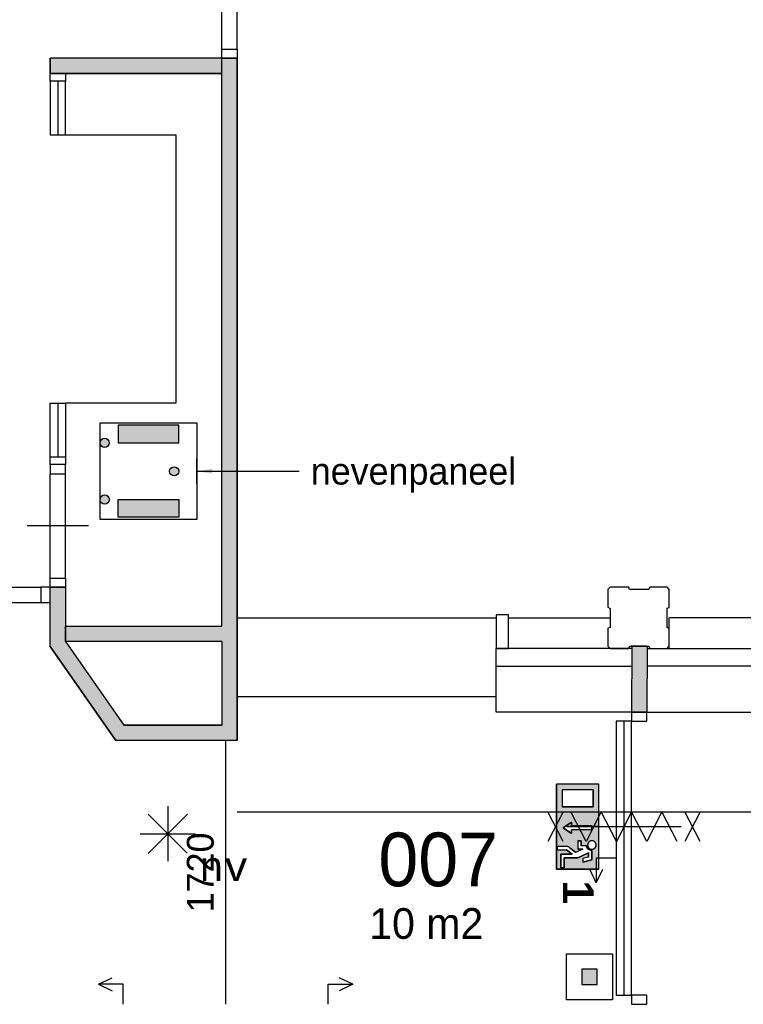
# Model space of a CAD drawing. Extents: x -1826 to 147704, y -44576 to 60962.
# Tile 68 of 75: x 120853 to 125574, y 29814 to 36236. Entities that reach past the tile are written whole.
import ezdxf
from ezdxf.enums import TextEntityAlignment as Align

# ---------------------------------------------------------------- set-up
doc = ezdxf.new("R2010")
doc.units = 0
doc.header["$MEASUREMENT"] = 0
doc.header["$PDMODE"] = 35
doc.header["$PDSIZE"] = -0.5
doc.layers.get('0').update_dxf_attribs({"linetype": 'CONTINUOUS'})
doc.layers.get('DEFPOINTS').update_dxf_attribs({"linetype": 'CONTINUOUS'})
for name, color, linetype in [('AA$1A---_ARCEER', 252, 'CONTINUOUS'), ('AL00---_BRANDBEVEILIGING', 252, 'CONTINUOUS'), ('AL21----_BUITENWAND', 252, 'CONTINUOUS'), ('AL22----_BINNENWAND', 252, 'CONTINUOUS'), ('AL31----_BUITENKOZIJN', 252, 'CONTINUOUS'), ('AL32----_BINNENKOZIJN', 252, 'CONTINUOUS'), ('AM$1A---_MAATVOERING', 252, 'CONTINUOUS'), ('Betonpalen', 252, 'CONTINUOUS'), ('Brandweer', 252, 'CONTINUOUS'), ('brandweer NIEUW', 252, 'CONTINUOUS'), ('LAYER01', 252, 'CONTINUOUS'), ('LAYER20', 252, 'CONTINUOUS'), ('M2', 252, 'CONTINUOUS')]:
    doc.layers.add(name, color=color, linetype=linetype)
doc.styles.add('B-01', font='b-gbp')
doc.styles.add('MONOTXT', font='MONOTXT')
doc.dimstyles.new('BBA_STAND', dxfattribs={"dimtxt": 175, "dimasz": 1, "dimexe": 1, "dimexo": 0.001, "dimgap": 75, "dimtad": 1, "dimdec": 0, "dimzin": 0, "dimdsep": 46, "dimtxsty": 'B-01', "dimblk": 'NONE', "dimblk1": 'PIJL1', "dimblk2": 'NONE', "dimcen": 1, "dimse1": 1, "dimse2": 1, "dimclrd": 256, "dimclre": 256, "dimclrt": 256, "dimadec": 4, "dimazin": 0, "dimtfac": 1, "dimtdec": 0, "dimtmove": 0, "dimatfit": 2, "dimldrblk": 'PIJL1', "dimfxl": 1, "dimtfillclr": 256, "dimtolj": 1, "dimtzin": 0, "dimarcsym": 0})

# ---------------------------------------------------------------- blocks, each defined once
blk = doc.blocks.new('*D18')
at = {"layer": 'AM$1A---_MAATVOERING', "lineweight": -2, "transparency": 16777216}
blk.add_line((122271.2, 31070.1), (130905.2, 31070.1), dxfattribs=at)
at = {"layer": 'DEFPOINTS', "color": 0, "transparency": 16777216}
for p in [(122271.2, 31820), (130905.2, 31720), (130905.2, 31070.1)]:
    blk.add_point(p, dxfattribs=at)
at = {"layer": 'AM$1A---_MAATVOERING', "transparency": 16777216, "insert": (126588.2, 31232.6), "char_height": 175, "attachment_point": 5, "style": 'B-01'}
blk.add_mtext('\\A1;8634', dxfattribs=at)
blk = doc.blocks.new('_None')
blk = doc.blocks.new('PIJL1')
at = {"color": 1, "linetype": 'ByBlock'}
blk.add_line((0, 82.6), (0, -82.6), dxfattribs=at)
blk.add_solid([(-100, 16.7), (-100, -16.7), (0, 0)], dxfattribs=at)
blk = doc.blocks.new('*D252')
at = {"layer": 'AA$1A---_ARCEER', "lineweight": -2, "transparency": 16777216}
blk.add_line((122195, 31534), (122195, 29814), dxfattribs=at)
at = {"layer": 'DEFPOINTS', "color": 0, "transparency": 16777216}
for p in [(122195, 31534), (122195, 29814), (122195, 29814)]:
    blk.add_point(p, dxfattribs=at)
at = {"layer": 'AA$1A---_ARCEER', "transparency": 16777216, "insert": (122032.5, 30674), "char_height": 175, "attachment_point": 5, "rotation": 90, "style": 'B-01'}
blk.add_mtext('\\A1;1720', dxfattribs=at)

msp = doc.modelspace()

# ---------------------------------------------------------------- hatches: boundary and pattern name
at = {"layer": 'AA$1A---_ARCEER'}
h = msp.add_hatch(color=256, dxfattribs=at)
h.paths.add_polyline_path([(125090.6, 48644.8), (125090.6, 48424.8), (130090.6, 48424.8), (130090.6, 48644.8)])
h.paths.add_polyline_path([(125090.6, 43244.8), (125090.6, 43024.8), (130090.6, 43024.8), (130090.6, 43244.8)])
h.paths.add_polyline_path([(130090.6, 37624.3), (130090.6, 37844.3), (125090.6, 37844.3), (125090.6, 37624.3)])
h.paths.add_polyline_path([(124690.6, 37624.3), (124690.6, 37844.3), (121340.6, 37844.3), (121340.6, 39614.3), (121297.6, 39614.3), (121240.6, 39557.3), (121240.6, 37844.3), (121240.6, 37624.3)])
h.paths.add_polyline_path([(121250.6, 43244.8), (121240.6, 43233.8), (121240.6, 43024.8), (121240.6, 41254.8), (121340.6, 41254.8), (121340.6, 43024.8), (124690.6, 43024.8), (124690.6, 43244.8)])
h.paths.add_polyline_path([(122196.6, 48644.8), (122190.6, 48637.8), (122190.6, 48424.8), (122190.6, 44884.8), (122290.6, 44884.8), (122290.6, 48424.8), (124690.6, 48424.8), (124690.6, 48644.8)])
h.paths.add_polyline_path([(120530.6, 53914.8), (120310.6, 53914.8), (120310.6, 48484.8), (120530.6, 48484.8)])
h.paths.add_polyline_path([(116090.6, 45934.8), (116090.6, 45734.8), (119730.6, 45734.8), (119730.6, 43234.8), (116090.6, 43234.8), (116090.6, 43034.8), (116975.6, 43034.8), (116975.6, 38034.3), (117079.6, 38034.3), (117079.6, 43034.8), (119907.6, 43034.8), (119940.6, 43066.8), (119940.6, 43234.8), (119940.6, 45734.8), (119940.6, 45934.8)])
h.paths.add_polyline_path([(114200.1, 48584.8), (114200.1, 53734.8), (113980.1, 53734.8), (113980.1, 48584.8), (112740.1, 48584.8), (112740.1, 48484.8), (118650.1, 48484.8), (118650.1, 48584.8)])
h.paths.add_polyline_path([(122270.6, 35984.3), (122170.6, 35984.3), (121050.6, 35984.3), (121050.6, 35884.3), (122170.6, 35884.3), (122170.6, 32280.3), (121150.6, 32280.3), (121150.6, 32534.3), (121050.6, 32534.3), (121050.6, 32148.5), (121480.5, 31534.3), (122270.6, 31534.3), (122270.6, 32534.3)])
h.paths.add_polyline_path([(122170.6, 32180.3), (122170.6, 31634.3), (121532.6, 31634.3), (121532.6, 31634.3), (121150.2, 32180.3)], flags=16)
msp.add_hatch(color=256, dxfattribs=at).paths.add_polyline_path([(124945.7, 32149.5), (124845.7, 32149.5), (124845.5, 31720), (124845.6, 31720), (124845.5, 31720), (124845.5, 31720), (124945.5, 31720)])
at = {"layer": 'AL00---_BRANDBEVEILIGING'}
h = msp.add_hatch(color=256, dxfattribs=at)
h.paths.add_polyline_path([(121890.8, 33475.8), (121890.8, 33590.7), (121495.5, 33590.7), (121495.5, 33475.8)])
h.paths.add_polyline_path([(121495.5, 33105.9), (121495.5, 32991), (121890.8, 32991), (121890.8, 33105.9)])
h = msp.add_hatch(color=256, dxfattribs=at)
h.paths.add_polyline_path([(121438, 33475.8, 1), (121378, 33475.8, 1)])
h.paths.add_polyline_path([(121378, 33105.9, 1), (121438, 33105.9, 1)])
h.paths.add_polyline_path([(121830.8, 33290.9, 1), (121890.8, 33290.9, 1)])
msp.add_hatch(color=256, dxfattribs=at).paths.add_polyline_path([(124620, 30043), (124520, 30043), (124520, 29943), (124620, 29943)])
at = {"layer": 'brandweer NIEUW'}
h = msp.add_hatch(color=256, dxfattribs=at)
h.paths.add_polyline_path([(124632.3, 30695.8), (124632.3, 31250.7), (124354.9, 31250.7), (124354.9, 30695.8)])
h.paths.add_polyline_path([(124453.7, 31001.9), (124453.7, 30978.8), (124583.2, 30978.8), (124583.2, 30951), (124453.7, 30951), (124453.7, 30927.9), (124398.2, 30964.9)], flags=16)
h.paths.add_polyline_path([(124391.9, 31102.7), (124391.9, 31213.7), (124595.3, 31213.7), (124595.3, 31102.7)], flags=16)
h.paths.add_polyline_path([(124428.9, 30843.8), (124480.1, 30803.9), (124527.2, 30825.3), (124493.6, 30825.3), (124493.6, 30880.8), (124516.7, 30880.8), (124516.7, 30848.4), (124549.9, 30848.4), (124550.3, 30848.4), (124550.3, 30848), (124550.4, 30847.6), (124550.5, 30847.2), (124550.5, 30846.8), (124550.6, 30846.5), (124550.9, 30844.9), (124551.9, 30841.7), (124552.4, 30840.2), (124555.1, 30834.5), (124555.5, 30833.9), (124559.9, 30828.2), (124560.1, 30828), (124563.6, 30824.8), (124564.1, 30824.4), (124569.3, 30821.1), (124569.7, 30820.9), (124579.3, 30817.6), (124579.6, 30817.5), (124586.6, 30816.9), (124586.1, 30816.9), (124586.1, 30755.9), (124526, 30740.9), (124526, 30764.7), (124563, 30774), (124563, 30800.9), (124494.5, 30769.8), (124405.8, 30769.8), (124405.8, 30705.1), (124382.6, 30705.1), (124382.6, 30792.9), (124456.6, 30792.9), (124420.9, 30820.7), (124359.5, 30820.7), (124359.5, 30843.8)], flags=16)
h.paths.add_polyline_path([(124566.4, 30872.7), (124568.2, 30874.2), (124568.9, 30874.9), (124568.5, 30874.6), (124571.9, 30876.9), (124572.2, 30877.1), (124575.5, 30878.7), (124575.6, 30878.8), (124579.4, 30880), (124581.6, 30880.4), (124582.1, 30880.6), (124586.1, 30880.9), (124590.2, 30880.5), (124594.4, 30879.6), (124595.1, 30879.3), (124598.5, 30878), (124599.6, 30877.3), (124601.6, 30876.2), (124603, 30875.1), (124603.5, 30874.7), (124603.2, 30874.9), (124605.8, 30872.7), (124606, 30872.4), (124608.4, 30869.6), (124610.8, 30865.9), (124611.1, 30865.1), (124612.3, 30862.4), (124612.7, 30861), (124612.7, 30860.8), (124612.7, 30861), (124612.7, 30860.9), (124613.4, 30858.5), (124613.9, 30853.8), (124613.9, 30854.3), (124613.8, 30850.3), (124613.1, 30846.3), (124611.8, 30842.4), (124611.7, 30842.2), (124609.8, 30838.5), (124609.4, 30837.9), (124607.3, 30835), (124606.2, 30834), (124604.6, 30832.2), (124603.9, 30831.8), (124601.5, 30829.9), (124600, 30829), (124599.6, 30828.8), (124599.8, 30828.9), (124596.8, 30827.4), (124594.9, 30826.7), (124594.4, 30826.5), (124594.8, 30826.7), (124591.3, 30825.7), (124590.2, 30825.6), (124587.5, 30825.3), (124583.4, 30825.4), (124579.4, 30826.1), (124575.4, 30827.4), (124571.4, 30829.4), (124571.8, 30829.2), (124568.5, 30831.5), (124565.5, 30834.4), (124563, 30837.6), (124560.9, 30841.2), (124559.5, 30845), (124559.5, 30845.1), (124558.6, 30849), (124558.4, 30851.6), (124558.2, 30852.5), (124558.6, 30857.4), (124558.9, 30858.3), (124559.6, 30861.7), (124560.1, 30862.8), (124561, 30864.9), (124562.1, 30867), (124563, 30868.8), (124563.6, 30869.4)], flags=16)

# ---------------------------------------------------------------- linework, layer by layer
at = {"layer": 'AL00---_BRANDBEVEILIGING'}
for p, q in [((121378, 33605.7), (122008.3, 33605.7)), ((121378, 32976), (121378, 33605.7)), ((122008.3, 33605.7), (122008.3, 32976)), ((122008.3, 32976), (121378, 32976))]:
    msp.add_line(p, q, dxfattribs=at)
for points in [[(121495.5, 33475.8), (121890.8, 33475.8), (121890.8, 33590.7), (121495.5, 33590.7)], [(121495.5, 33105.9), (121890.8, 33105.9), (121890.8, 32991), (121495.5, 32991)], [(124520, 29943), (124620, 29943), (124620, 30043), (124520, 30043)]]:
    msp.add_lwpolyline(points, close=True, dxfattribs=at)
msp.add_lwpolyline([(124420, 29843.1), (124420, 30143), (124720, 30143), (124720, 29843), (124420, 29843)], dxfattribs=at)
for centre in [(121408, 33475.8), (121860.8, 33290), (121408, 33105.9)]:
    msp.add_circle(centre, 30, dxfattribs=at)
at = {"layer": 'AL21----_BUITENWAND'}
for p, q in [((122271.2, 32334), (123961.2, 32334)), ((124041.2, 32334), (124706.2, 32334)), ((125091.2, 32134), (125091.2, 32334)), ((125741.2, 32334), (125092.9, 32334)), ((124845.7, 32134), (123961.2, 32134)), ((124945.7, 32134), (125821.2, 32134)), ((123961.2, 32020), (124845.6, 32020)), ((125821.2, 32020), (124945.6, 32020)), ((123961.2, 31820), (122271.2, 31820)), ((124845.5, 31720), (123961.2, 31720)), ((124945.5, 31720), (125821.2, 31720))]:
    msp.add_line(p, q, dxfattribs=at)
at = {"layer": 'AL22----_BINNENWAND'}
for p, q in [((121051.2, 35984), (121051.2, 35884)), ((122171.2, 35984), (121051.2, 35984)), ((121051.2, 35884), (122171.2, 35884)), ((122171.2, 32180), (122171.2, 31634)), ((124845.7, 32149.6), (124845.5, 31720)), ((124945.7, 32149.5), (124945.5, 31720)), ((124845.5, 31720), (124945.5, 31720))]:
    msp.add_line(p, q, dxfattribs=at)
for points in [[(122271.2, 32534), (122271.2, 35984), (122171.2, 35984)], [(122171.2, 35984), (122271.2, 35984)], [(122271.2, 35984), (122271.2, 32534)], [(122171.2, 32534), (122171.2, 35884), (122171.2, 35884)], [(122171.2, 32280), (122171.2, 35884)], [(121051.2, 32534), (121151.2, 32534)], [(121051.2, 32148.3), (121051.2, 32534)], [(121151.2, 32534), (121151.2, 32179.8)], [(122271.2, 31534), (122271.2, 32534)], [(122271.2, 32534), (122271.2, 31534)], [(121151.2, 32280), (122171.2, 32280)], [(121151.2, 32180), (121151.2, 32280)], [(122171.2, 32180), (121151.2, 32180)], [(121151.2, 32179.8), (121533.2, 31634)], [(121151.2, 32179.5), (121533.2, 31634)], [(121481.1, 31534), (121051.2, 32148.3)], [(121051.2, 32148), (121481.2, 31534)], [(122171.2, 31634), (121533.2, 31634)], [(121533.2, 31634), (122171.2, 31634)], [(122271.2, 31534), (121481.1, 31534)], [(122271.2, 31534), (121481.2, 31534)]]:
    msp.add_lwpolyline(points, dxfattribs=at)
at = {"layer": 'AL31----_BUITENKOZIJN'}
for p, q in [((124041.2, 32354), (123961.2, 32354)), ((123961.2, 32354), (123961.2, 32134)), ((124041.2, 32134), (124041.2, 32354)), ((123961.2, 32134), (124041.2, 32134)), ((123961.2, 31720), (123961.2, 32134)), ((124941, 32149.5), (124841.3, 32149.5)), ((124795.6, 31660.3), (124795.6, 29874)), ((124845.6, 29873.8), (124845.6, 31660.3)), ((124945.4, 31660.3), (124945.4, 31690.2)), ((124745.6, 30767), (124615, 30767)), ((124615, 30767), (124615, 30606)), ((124615, 30606), (124572.6, 30695.2)), ((124615, 30606), (124657.4, 30695.2)), ((121366.5, 29944.7), (121455.8, 29987)), ((121527.6, 29944.7), (121366.5, 29944.7)), ((121366.5, 29944.7), (121455.8, 29902.3)), ((121527.6, 29814), (121527.6, 29944.7)), ((122864.8, 29814), (122864.8, 29944.7)), ((122864.8, 29944.7), (123025.8, 29944.7)), ((123025.8, 29944.7), (122936.6, 29987)), ((123025.8, 29944.7), (122936.6, 29902.3))]:
    msp.add_line(p, q, dxfattribs=at)
for points in [[(124745.6, 29874), (124845.6, 29874), (124845.6, 31660.3), (124745.6, 31660.3)], [(124945.4, 31720), (124845.6, 31720), (124845.6, 31660.3), (124945.4, 31660.3)], [(124945.4, 29873.8), (124845.6, 29873.8), (124845.6, 29814), (124945.4, 29814)]]:
    msp.add_lwpolyline(points, close=True, dxfattribs=at)
at = {"layer": 'AL32----_BINNENKOZIJN'}
for points in [[(122171.2, 36043.8), (122171.2, 36604)], [(122270.9, 36043.8), (122270.9, 36604)], [(121051.2, 32594), (121051.2, 33274.3)], [(121151.2, 32594), (121150.9, 33274.3)], [(121301.2, 32934.2), (121101.2, 32934.2), (120901.2, 32934.2)], [(120088.2, 32534), (120991.4, 32534)], [(120088.2, 32434), (120991.4, 32434.3)]]:
    msp.add_lwpolyline(points, dxfattribs=at)
for points in [[(122171.2, 35984), (122171.2, 36043.8), (122270.9, 36043.8), (122270.9, 35984)], [(121051.2, 33334), (121051.2, 33274.3), (121150.9, 33274.3), (121150.9, 33334)], [(121051.2, 32534), (121051.2, 32594), (121151.2, 32594), (121151.2, 32534)], [(121051.2, 32534), (120991.4, 32534), (120991.4, 32434.3), (121051.2, 32434.3)]]:
    msp.add_lwpolyline(points, close=True, dxfattribs=at)
at = {"layer": 'Betonpalen'}
msp.add_lwpolyline([(124706.2, 32534.5), (124691.2, 32519.5), (124691.2, 32404.5), (124706.2, 32396.5), (124706.2, 32271.5), (124691.2, 32266.5), (124691.2, 32149.5), (124706.2, 32134.5), (124825.2, 32134.5), (124833.2, 32149.5), (124958.2, 32149.5), (124963.2, 32134.5), (125076.2, 32134.5), (125091.2, 32149.5), (125091.2, 32264.5), (125076.2, 32272.5), (125076.2, 32397.5), (125091.2, 32402.5), (125091.2, 32519.5), (125076.2, 32534.5), (124965.2, 32534.5), (124957.2, 32519.5), (124832.2, 32519.5), (124827.2, 32534.5), (124706.2, 32534.5)], dxfattribs=at)
at = {"layer": 'Brandweer'}
for points in [[(124398.1, 30876.1), (124298.1, 31069.6)], [(124398.1, 31069.6), (124298.1, 30876.1)], [(125142.1, 30876.1), (125043.1, 31069.6), (124944.1, 30876.1), (124845.1, 31069.6), (124746.1, 30876.1), (124647.1, 31069.6), (124548.1, 30876.1), (124449.1, 31069.6)], [(125293.1, 30876.1), (125193.1, 31069.6)], [(125293.1, 31069.6), (125193.1, 30876.1)], [(124423.1, 30973.1), (125168.1, 30973.1)], [(124423.1, 30973.1), (125168.1, 30973.1)]]:
    msp.add_lwpolyline(points, dxfattribs=at)
at = {"layer": 'brandweer NIEUW'}
for p, q in [((124354.9, 30695.8), (124354.9, 31250.7)), ((124632.3, 31250.7), (124354.9, 31250.7)), ((124391.9, 31213.7), (124391.9, 31102.7)), ((124595.3, 31213.7), (124391.9, 31213.7)), ((124595.3, 31213.7), (124595.3, 31102.7)), ((124632.3, 30695.8), (124632.3, 31250.7)), ((121819.2, 31106.9), (121819.2, 30747.1)), ((124595.3, 31102.7), (124391.9, 31102.7)), ((121691.9, 31054.2), (121946.4, 30799.8)), ((121691.9, 30798.5), (121947.7, 31054.2)), ((124453.7, 31001.9), (124398.2, 30964.9)), ((124398.2, 30964.9), (124453.7, 30927.9)), ((124630.5, 30973.1), (124430.5, 30973.1)), ((124453.7, 30978.8), (124453.7, 31001.9)), ((124583.2, 30978.8), (124453.7, 30978.8)), ((121638.3, 30926.1), (122000, 30926.1)), ((124583.2, 30951), (124453.7, 30951)), ((124453.7, 30927.9), (124453.7, 30951)), ((124428.9, 30843.8), (124359.5, 30843.8)), ((124359.5, 30843.8), (124359.5, 30820.7)), ((124480.3, 30803.8), (124428.9, 30843.8)), ((124527.2, 30825.3), (124480.1, 30803.9)), ((124493.6, 30880.8), (124493.6, 30825.3)), ((124493.6, 30880.8), (124516.7, 30880.8)), ((124527.2, 30825.3), (124493.6, 30825.3)), ((124516.7, 30880.8), (124516.7, 30848.4)), ((124550.3, 30848.4), (124516.7, 30848.4)), ((124359.5, 30820.7), (124420.9, 30820.7)), ((124382.6, 30705.1), (124382.6, 30792.9)), ((124382.6, 30792.9), (124456.6, 30792.9)), ((124494.5, 30769.8), (124405.8, 30769.8)), ((124405.8, 30769.8), (124405.8, 30705.1)), ((124456.6, 30792.9), (124420.9, 30820.7)), ((124563, 30800.9), (124494.5, 30769.8)), ((124563, 30774), (124526, 30764.7)), ((124526, 30764.7), (124526, 30740.9)), ((124563, 30774), (124563, 30800.9)), ((124586.1, 30816.9), (124586.1, 30755.9)), ((124632.3, 30695.8), (124354.9, 30695.8)), ((124405.8, 30705.1), (124382.6, 30705.1)), ((124586.1, 30755.9), (124526, 30740.9))]:
    msp.add_line(p, q, dxfattribs=at)
for points in [[(124354.9, 30695.8), (124632.3, 30695.8), (124632.3, 31250.7), (124354.9, 31250.7), (124354.9, 30695.8)], [(124391.9, 31102.7), (124595.3, 31102.7), (124595.3, 31213.7), (124391.9, 31213.7), (124391.9, 31102.7)], [(124583.2, 30978.8), (124583.2, 30951), (124453.7, 30951), (124453.7, 30927.9), (124398.2, 30964.9), (124453.7, 31001.9), (124453.7, 30978.8), (124583.2, 30978.8)], [(124382.6, 30705.1), (124405.8, 30705.1), (124405.8, 30769.8), (124494.5, 30769.8), (124563, 30800.9), (124563, 30774), (124526, 30764.7), (124526, 30740.9), (124586.1, 30755.9), (124586.1, 30816.9), (124580.2, 30817.4), (124577.8, 30817.9), (124575.2, 30818.6), (124572.5, 30819.6), (124569, 30821.2), (124566.2, 30822.9), (124564.4, 30824.2), (124562.1, 30826.1), (124560.2, 30827.9), (124557.7, 30830.7), (124555.8, 30833.4), (124554, 30836.5), (124552.7, 30839.4), (124551.3, 30843.5), (124550.6, 30846.5), (124549.9, 30848.4), (124516.7, 30848.4), (124516.7, 30880.8), (124493.6, 30880.8), (124493.6, 30825.3), (124527.2, 30825.3), (124480.1, 30803.9), (124428.9, 30843.8), (124359.5, 30843.8), (124359.5, 30820.7), (124420.9, 30820.7), (124456.6, 30792.9), (124382.6, 30792.9), (124382.6, 30705.1)], [(124586.1, 30816.9), (124585.7, 30816.9), (124585.3, 30816.9), (124584.9, 30816.9), (124584.5, 30817), (124584.1, 30817), (124583.7, 30817), (124583.2, 30817), (124582.8, 30817.1), (124582.4, 30817.1), (124582, 30817.2), (124581.6, 30817.2), (124581.2, 30817.3), (124580.8, 30817.3), (124580.4, 30817.4), (124580, 30817.4), (124579.6, 30817.5), (124579.2, 30817.6), (124578.8, 30817.7), (124578.4, 30817.8), (124578, 30817.8), (124577.6, 30817.9), (124577.2, 30818), (124576.8, 30818.1), (124576.4, 30818.2), (124576.1, 30818.4), (124575.7, 30818.5), (124575.3, 30818.6), (124574.9, 30818.7), (124574.5, 30818.8), (124574.1, 30819), (124573.7, 30819.1), (124573.4, 30819.2), (124573, 30819.4), (124572.6, 30819.5), (124572.2, 30819.7), (124571.8, 30819.9), (124571.5, 30820), (124571.1, 30820.2), (124570.7, 30820.4), (124570.4, 30820.5), (124570, 30820.7), (124569.6, 30820.9), (124569.3, 30821.1), (124568.9, 30821.3), (124568.6, 30821.5), (124568.2, 30821.7), (124567.9, 30821.9), (124567.5, 30822.1), (124567.2, 30822.3), (124566.8, 30822.5), (124566.5, 30822.7), (124566.1, 30823), (124565.8, 30823.2), (124565.5, 30823.4), (124565.1, 30823.6), (124564.8, 30823.9), (124564.5, 30824.1), (124564.1, 30824.4), (124563.8, 30824.6), (124563.5, 30824.9), (124563.2, 30825.1), (124562.9, 30825.4), (124562.6, 30825.7), (124562.2, 30825.9), (124561.9, 30826.2), (124561.6, 30826.5), (124561.3, 30826.7), (124561.1, 30827), (124560.8, 30827.3), (124560.5, 30827.6), (124560.2, 30827.9), (124559.9, 30828.2), (124559.6, 30828.5), (124559.3, 30828.8), (124559.1, 30829.1), (124558.8, 30829.4), (124558.5, 30829.7), (124558.3, 30830), (124558, 30830.3), (124557.8, 30830.6), (124557.5, 30831), (124557.3, 30831.3), (124557, 30831.6), (124556.8, 30831.9), (124556.6, 30832.3), (124556.3, 30832.6), (124556.1, 30832.9), (124555.9, 30833.3), (124555.6, 30833.6), (124555.4, 30834), (124555.2, 30834.3), (124555, 30834.7), (124554.8, 30835), (124554.6, 30835.4), (124554.4, 30835.7), (124554.2, 30836.1), (124554, 30836.4), (124553.8, 30836.8), (124553.7, 30837.2), (124553.5, 30837.5), (124553.3, 30837.9), (124553.1, 30838.3), (124553, 30838.6), (124552.8, 30839), (124552.7, 30839.4), (124552.5, 30839.8), (124552.4, 30840.2), (124552.2, 30840.5), (124552.1, 30840.9), (124551.9, 30841.3), (124551.8, 30841.7), (124551.7, 30842.1), (124551.6, 30842.5), (124551.5, 30842.9), (124551.3, 30843.2), (124551.2, 30843.6), (124551.1, 30844), (124551, 30844.4), (124550.9, 30844.8), (124550.8, 30845.2), (124550.8, 30845.6), (124550.7, 30846), (124550.6, 30846.4), (124550.5, 30846.8), (124550.5, 30847.2), (124550.4, 30847.6), (124550.3, 30848), (124550.3, 30848.4)], [(124590.2, 30825.6), (124594.8, 30826.7), (124599.9, 30829), (124603.8, 30831.7), (124606.3, 30834.1), (124609.3, 30837.8), (124611.4, 30841.7), (124613.3, 30847.4), (124613.8, 30854.7), (124612.7, 30860.9), (124611.1, 30865), (124610, 30867.1), (124608.2, 30869.8), (124606.4, 30871.9), (124603.1, 30875), (124599.5, 30877.3), (124595.2, 30879.3), (124589.5, 30880.6), (124585.2, 30880.8), (124581.7, 30880.4), (124576, 30878.9), (124572.6, 30877.3), (124568.3, 30874.3), (124564.1, 30869.9), (124562.2, 30867.1), (124560.1, 30862.7), (124558.9, 30858.4), (124558.4, 30851.6), (124559.4, 30845.6), (124560.9, 30841.3), (124562.8, 30838), (124565.1, 30834.9), (124568.6, 30831.6), (124572.5, 30828.9), (124575.8, 30827.3), (124580, 30826), (124582.8, 30825.5), (124587.4, 30825.3), (124590.2, 30825.6)], [(124605.7, 30872.7), (124604.7, 30873.6), (124603.7, 30874.5), (124602.6, 30875.3), (124601.5, 30876.1), (124600.4, 30876.8), (124599.2, 30877.5), (124598, 30878.1), (124596.7, 30878.7), (124595.4, 30879.2), (124594.1, 30879.6), (124592.8, 30880), (124591.5, 30880.3), (124590.2, 30880.5), (124588.8, 30880.7), (124587.5, 30880.8), (124586.1, 30880.8), (124584.7, 30880.8), (124583.4, 30880.7), (124582, 30880.5), (124580.7, 30880.3), (124579.4, 30880), (124578, 30879.6), (124576.8, 30879.2), (124575.5, 30878.7), (124574.2, 30878.1), (124573, 30877.5), (124571.8, 30876.8), (124570.7, 30876.1), (124569.6, 30875.3), (124568.5, 30874.5), (124567.5, 30873.6), (124566.5, 30872.7), (124565.5, 30871.7), (124564.6, 30870.6), (124563.8, 30869.6), (124563, 30868.5), (124562.3, 30867.3), (124561.6, 30866.1), (124561, 30864.9), (124560.5, 30863.7), (124560, 30862.4), (124559.5, 30861.1), (124559.2, 30859.8), (124558.9, 30858.5), (124558.7, 30857.1), (124558.5, 30855.8), (124558.4, 30854.4), (124558.4, 30853), (124558.4, 30851.7), (124558.5, 30850.3), (124558.7, 30849), (124558.9, 30847.6), (124559.2, 30846.3), (124559.5, 30845), (124560, 30843.7), (124560.5, 30842.4), (124561, 30841.2), (124561.6, 30840), (124562.3, 30838.8), (124563, 30837.6), (124563.8, 30836.5), (124564.6, 30835.4), (124565.5, 30834.4), (124566.5, 30833.4), (124567.5, 30832.5), (124568.5, 30831.6), (124569.6, 30830.8), (124570.7, 30830), (124571.8, 30829.2), (124573, 30828.6), (124574.2, 30828), (124575.5, 30827.4), (124576.8, 30826.9), (124578, 30826.5), (124579.4, 30826.1), (124580.7, 30825.8), (124582, 30825.6), (124583.4, 30825.4), (124584.7, 30825.3), (124586.1, 30825.3), (124587.5, 30825.3), (124588.8, 30825.4), (124590.2, 30825.6), (124591.5, 30825.8), (124592.8, 30826.1), (124594.1, 30826.5), (124595.4, 30826.9), (124596.7, 30827.4), (124598, 30828), (124599.2, 30828.6), (124600.4, 30829.2), (124601.5, 30830), (124602.6, 30830.8), (124603.7, 30831.6), (124604.7, 30832.5), (124605.7, 30833.4), (124606.7, 30834.4), (124607.5, 30835.4), (124608.4, 30836.5), (124609.2, 30837.6), (124609.9, 30838.8), (124610.6, 30840), (124611.2, 30841.2), (124611.7, 30842.4), (124612.2, 30843.7), (124612.6, 30845), (124613, 30846.3), (124613.3, 30847.6), (124613.5, 30849), (124613.7, 30850.3), (124613.8, 30851.7), (124613.8, 30853), (124613.8, 30854.4), (124613.7, 30855.8), (124613.5, 30857.1), (124613.3, 30858.5), (124613, 30859.8), (124612.6, 30861.1), (124612.2, 30862.4), (124611.7, 30863.7), (124611.2, 30864.9), (124610.6, 30866.1), (124609.9, 30867.3), (124609.2, 30868.5), (124608.4, 30869.6), (124607.5, 30870.6), (124606.7, 30871.7), (124605.7, 30872.7)]]:
    msp.add_lwpolyline(points, dxfattribs=at)
msp.add_lwpolyline([(124586.1, 30816.9), (124579.4, 30817.6), (124569.5, 30821), (124564, 30824.5), (124560, 30828), (124555.3, 30834.1), (124552.2, 30840.5), (124550.8, 30845.4), (124549.9, 30848.4), (124516.7, 30848.4), (124516.7, 30880.8), (124493.6, 30880.8), (124493.6, 30825.3), (124527.2, 30825.3), (124480.1, 30803.9), (124428.9, 30843.8), (124359.5, 30843.8), (124359.5, 30820.7), (124420.9, 30820.7), (124456.6, 30792.9), (124382.6, 30792.9), (124382.6, 30705.1), (124405.8, 30705.1), (124405.8, 30769.8), (124494.5, 30769.8), (124563, 30800.9), (124563, 30774), (124526, 30764.7), (124526, 30740.9), (124586.1, 30755.9)], close=True, dxfattribs=at)
at = {"layer": 'LAYER01'}
for p, q in [((121051.2, 35834), (121051.2, 35484)), ((121101.2, 35834), (121101.2, 35484)), ((121151.2, 35484), (121151.2, 35834)), ((121051.2, 35484), (121151.2, 35484)), ((121051.2, 33734), (121151.2, 33734)), ((121051.2, 33384), (121051.2, 33734)), ((121101.2, 33734), (121101.2, 33384))]:
    msp.add_line(p, q, dxfattribs=at)
for points in [[(121051.2, 35884), (121051.2, 35984)], [(122171.2, 35884), (121051.2, 35884)], [(121151.2, 35484), (121871.2, 35484), (121871.2, 33734), (121151.2, 33734), (121151.2, 33334)], [(121101.2, 33334), (121051.2, 33334), (121051.2, 33384), (121151.2, 33384), (121151.2, 33334)]]:
    msp.add_lwpolyline(points, dxfattribs=at)
msp.add_lwpolyline([(121101.2, 35834), (121051.2, 35834), (121051.2, 35884), (121151.2, 35884), (121151.2, 35834)], close=True, dxfattribs=at)
at = {"layer": 'LAYER20'}
msp.add_lwpolyline([(122171.2, 32534), (122171.2, 35984)], dxfattribs=at)

# ---------------------------------------------------------------- texts
at = {"layer": 'AA$1A---_ARCEER', "insert": (122752, 33378.4), "char_height": 175, "width": 3756, "attachment_point": 1, "style": 'B-01'}
msp.add_mtext('nevenpaneel', dxfattribs=at)
at = {"layer": 'brandweer NIEUW', "style": 'MONOTXT'}
msp.add_text('nv', height=185.94, rotation=360, dxfattribs=at).set_placement((122184.7, 30710.6), align=Align.MIDDLE)
at = {"layer": 'brandweer NIEUW', "insert": (124597.2, 30623.1), "char_height": 200, "width": 1805, "attachment_point": 1, "rotation": 270, "style": 'B-01'}
msp.add_mtext('{\\fArial|b1|i0|c0|p34;1}', dxfattribs=at)
at = {"layer": 'LAYER01', "style": 'B-01'}
msp.add_text('007', height=350, rotation=0, dxfattribs=at).set_placement((123193, 30584))
at = {"layer": 'M2', "insert": (123134, 30441), "char_height": 200, "width": 1805, "attachment_point": 1, "rotation": 360, "style": 'B-01'}
msp.add_mtext('10 m2', dxfattribs=at)

# ---------------------------------------------------------------- dimensions: what is measured, and where the dimension line sits
at = {"layer": 'AA$1A---_ARCEER'}
dim = msp.add_linear_dim(base=(122195, 29814), p1=(122195, 31534), p2=(122195, 29814), angle=90, dimstyle='BBA_STAND', dxfattribs=at)
dim.commit()
dim.dimension.update_dxf_attribs({"geometry": '*D252', "text_midpoint": (122032.5, 30674)})
at = {"layer": 'AM$1A---_MAATVOERING'}
dim = msp.add_linear_dim(base=(130905.2, 31070.1), p1=(122271.2, 31820), p2=(130905.2, 31720), angle=360, dimstyle='BBA_STAND', dxfattribs=at)
dim.commit()
dim.dimension.update_dxf_attribs({"geometry": '*D18', "text_midpoint": (126588.2, 31232.6)})

# ---------------------------------------------------------------- leaders
at = {"layer": 'AA$1A---_ARCEER', "annotation_type": 0, "has_hookline": 1, "hookline_direction": 0, "text_width": 1525}
msp.add_leader([(122008.3, 33290.9), (122677, 33290.9)], dimstyle='BBA_STAND', override={"dimgap": 75, "dimtad": 0}, dxfattribs=at)

doc.saveas('drawing.dxf')
